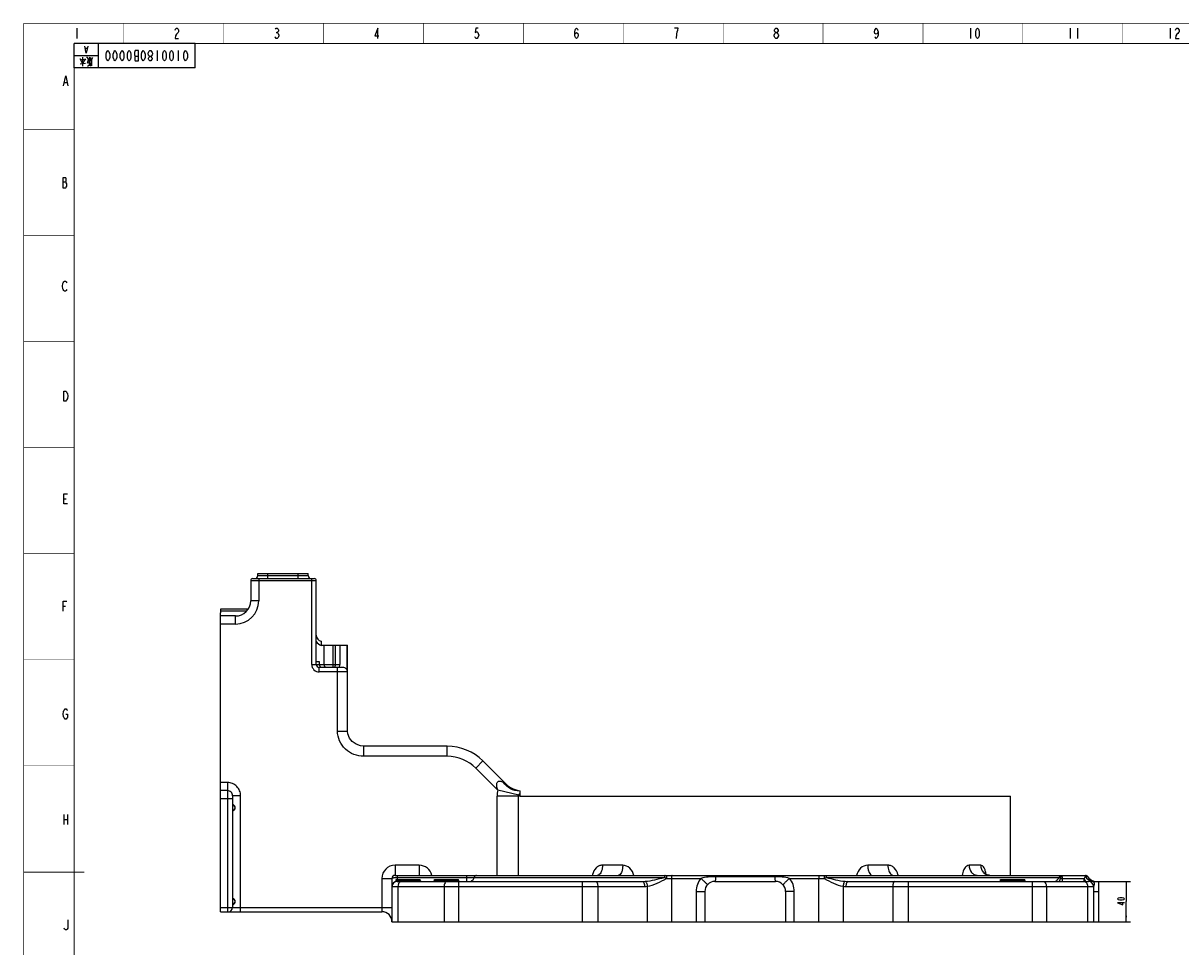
# Model space of a CAD drawing. Header units: millimetres. Extents: x 0 to 3156, y 0 to 2462.
# Tile 2 of 7: x 0 to 1147, y 767 to 1682. Entities that reach past the tile are written whole.
import ezdxf

# ---------------------------------------------------------------- set-up
doc = ezdxf.new("R2010")
doc.units = ezdxf.units.MM
doc.header["$LTSCALE"] = 130.79
doc.layers.get('0').update_dxf_attribs({"linetype": 'CONTINUOUS'})
for name, color, linetype in [('0100180B0000_DXF_DIMENSION', 7, 'CONTINUOUS'), ('0100180B0000_DXF_FORMAT', 7, 'CONTINUOUS'), ('0100180B0000DXF_CONTINUOUS_LINE', 7, 'CONTINUOUS')]:
    doc.layers.add(name, color=color, linetype=linetype)
doc.styles.get("Standard").update_dxf_attribs({"font": 'txt', "width": 0.7})
doc.dimstyles.new('DIMSTYLE_1', dxfattribs={"dimtxt": 7, "dimasz": 6, "dimexe": 2, "dimexo": 0.2, "dimgap": 0.875, "dimtad": 1, "dimdsep": 46, "dimtxsty": 'Standard', "dimblk": '_FILLED', "dimblk1": '_FILLED', "dimblk2": '_FILLED', "dimcen": 0.09, "dimclrt": 5, "dimazin": 2, "dimtp": 0.01, "dimtm": 0.01, "dimtfac": 1, "dimtofl": 0, "dimtmove": 0, "dimatfit": 3, "dimldrblk": '_FILLED', "dimfxl": 1, "dimtolj": 1, "dimarcsym": 0})

# ---------------------------------------------------------------- blocks, each defined once
blk = doc.blocks.new('_FILLED')
at = {"color": 0, "linetype": 'ByBlock'}
blk.add_solid([(0, 0), (-1, 0.12), (-1, -0.12)], dxfattribs=at)
blk = doc.blocks.new('*D1')
at = {"layer": '0100180B0000_DXF_DIMENSION', "color": 2, "linetype": 'Continuous'}
for p, q in [((1065.3, 831.9), (1096.5, 831.9)), ((1092.5, 831.9), (1092.5, 811.9)), ((1092.5, 791.9), (1092.5, 811.9)), ((1054.5, 791.9), (1096.5, 791.9))]:
    blk.add_line(p, q, dxfattribs=at)
at = {"layer": '0100180B0000_DXF_DIMENSION', "color": 2, "linetype": 'Continuous', "xscale": 6, "yscale": 6, "zscale": 6}
for p, rotation in [((1092.5, 831.9), 90), ((1092.5, 791.9), 270)]:
    blk.add_blockref('_FILLED', p, dxfattribs=dict(at, rotation=rotation))

msp = doc.modelspace()

# ---------------------------------------------------------------- linework, layer by layer
at = {"layer": '0100180B0000_DXF_DIMENSION', "color": 5, "linetype": 'Continuous'}
for points in [[(1090.737, 814.64), (1090.154, 814.028), (1089.57, 813.721), (1088.404, 813.415), (1086.07, 813.415), (1084.904, 813.721), (1084.32, 814.028), (1083.737, 814.64), (1084.32, 815.253), (1084.904, 815.559), (1086.07, 815.865), (1088.404, 815.865), (1089.57, 815.559), (1090.154, 815.253), (1090.737, 814.64)], [(1090.737, 810.659), (1083.737, 810.659), (1088.987, 808.515), (1088.987, 811.271)]]:
    msp.add_lwpolyline(points, dxfattribs=at)
at = {"layer": '0100180B0000_DXF_FORMAT', "color": 5, "linetype": 'Continuous'}
for p, q in [((52.734, 1677.122), (52.734, 1667.122)), ((938.023, 1677.122), (938.023, 1667.122)), ((1037.023, 1677.122), (1037.023, 1667.122)), ((1044.023, 1677.122), (1044.023, 1667.122)), ((1136.023, 1677.122), (1136.023, 1667.122)), ((250.297, 1672.955), (251.172, 1672.955)), ((62.919, 1657.167), (61.081, 1657.167)), ((132.5, 1645), (132.5, 1655)), ((153.5, 1645), (153.5, 1655)), ((61.333, 1642.387), (55.833, 1641.742)), ((59.833, 1646.097), (57.167, 1645.774)), ((58.5, 1639.484), (58.5, 1648.516)), ((63.167, 1639.645), (65.167, 1641.097)), ((65.167, 1643.032), (63.333, 1642.71)), ((67.667, 1643.032), (66, 1642.71)), ((66.5, 1639.484), (66.5, 1642.871)), ((66.667, 1644.161), (66.667, 1647.387)), ((67.667, 1644.484), (66.667, 1644.323)), ((113.688, 1649.167), (110.625, 1649.167)), ((40.31, 1623.426), (42.935, 1623.426)), ((38.779, 1524.863), (41.842, 1524.863)), ((39.873, 1210.998), (42.06, 1210.998)), ((39.217, 1104.686), (41.404, 1104.686)), ((39.873, 898.242), (39.873, 888.242)), ((43.373, 898.242), (43.373, 888.242)), ((39.873, 893.242), (43.373, 893.242))]:
    msp.add_line(p, q, dxfattribs=at)
at = {"layer": '0100180B0000_DXF_FORMAT', "color": 2, "linetype": 'Continuous'}
for p, q in [((170, 1662), (50, 1662)), ((50, 1638), (50, 1662)), ((74, 1638), (74, 1662)), ((170, 1638), (170, 1662)), ((74, 1650), (50, 1650)), ((170, 1638), (50, 1638))]:
    msp.add_line(p, q, dxfattribs=at)
at = {"layer": '0100180B0000_DXF_FORMAT', "color": 2, "linetype": 'Continuous', "const_width": 0.5}
for points in [[(0, 0), (0, 1682)], [(0, 1682), (2378, 1682)], [(99, 1662), (99, 1682)], [(198, 1662), (198, 1682)], [(297, 1662), (297, 1682)], [(396, 1662), (396, 1682)], [(495, 1662), (495, 1682)], [(594, 1662), (594, 1682)], [(693, 1662), (693, 1682)], [(792, 1662), (792, 1682)], [(891, 1662), (891, 1682)], [(990, 1662), (990, 1682)], [(1089, 1662), (1089, 1682)], [(0, 1577), (50, 1577)], [(0, 1472), (50, 1472)], [(0, 1367), (50, 1367)], [(0, 1262), (50, 1262)], [(0, 1157), (50, 1157)], [(0, 1052), (50, 1052)], [(0, 947), (50, 947)]]:
    msp.add_lwpolyline(points, dxfattribs=at)
at = {"layer": '0100180B0000_DXF_FORMAT', "color": 5, "linetype": 'Continuous'}
for points in [[(149.984, 1675.455), (150.422, 1676.288), (151.297, 1677.122), (152.172, 1677.122), (153.047, 1676.288), (153.484, 1675.455), (153.484, 1673.788), (153.047, 1672.955), (152.172, 1672.122), (151.297, 1671.288), (150.422, 1669.622), (149.984, 1667.122), (153.484, 1667.122)], [(249.422, 1676.288), (250.297, 1677.122), (251.172, 1677.122), (252.047, 1676.288), (252.484, 1675.455), (252.484, 1674.622), (252.047, 1673.788), (251.172, 1672.955), (252.047, 1672.122)], [(351.047, 1667.122), (351.047, 1677.122), (347.984, 1669.622), (351.922, 1669.622)], [(450.484, 1677.122), (447.859, 1677.122), (447.422, 1672.955), (448.297, 1673.788), (449.172, 1673.788), (450.047, 1672.955), (450.484, 1672.122), (450.922, 1670.455), (450.484, 1668.788), (450.047, 1667.955), (449.172, 1667.122), (448.297, 1667.122), (447.422, 1667.955), (446.984, 1668.788)], [(545.984, 1670.455), (546.422, 1672.122), (547.734, 1672.955), (549.047, 1672.122), (549.484, 1670.455), (549.047, 1668.788), (548.609, 1667.955), (547.734, 1667.122), (546.859, 1667.955), (546.422, 1668.788), (545.984, 1670.455), (545.984, 1673.788), (546.422, 1675.455), (546.859, 1676.288), (547.734, 1677.122), (548.609, 1676.288), (549.047, 1675.455)], [(646.734, 1667.122), (647.172, 1671.288), (647.609, 1673.788), (648.047, 1675.455), (648.484, 1677.122), (644.984, 1677.122)], [(745.297, 1672.955), (744.422, 1673.788), (743.984, 1674.622), (743.984, 1675.455), (744.422, 1676.288), (745.297, 1677.122), (746.172, 1677.122), (747.047, 1676.288), (747.484, 1675.455), (747.484, 1674.622), (747.047, 1673.788), (746.172, 1672.955)], [(846.484, 1673.788), (846.047, 1672.122), (844.734, 1671.288), (843.422, 1672.122), (842.984, 1673.788), (843.422, 1675.455), (843.859, 1676.288), (844.734, 1677.122), (845.609, 1676.288), (846.047, 1675.455), (846.484, 1673.788), (846.484, 1670.455), (846.047, 1668.788), (845.609, 1667.955), (844.734, 1667.122), (843.859, 1667.955), (843.422, 1668.788)], [(945.023, 1667.122), (944.148, 1667.955), (943.71, 1668.788), (943.273, 1670.455), (943.273, 1673.788), (943.71, 1675.455), (944.148, 1676.288), (945.023, 1677.122), (945.898, 1676.288), (946.335, 1675.455), (946.773, 1673.788), (946.773, 1670.455), (946.335, 1668.788), (945.898, 1667.955), (945.023, 1667.122)], [(1141.273, 1675.455), (1141.71, 1676.288), (1142.585, 1677.122), (1143.46, 1677.122), (1144.335, 1676.288), (1144.773, 1675.455), (1144.773, 1673.788), (1144.335, 1672.955), (1143.46, 1672.122), (1142.585, 1671.288), (1141.71, 1669.622), (1141.273, 1667.122), (1144.773, 1667.122)], [(252.047, 1672.122), (252.922, 1670.455), (252.922, 1669.622), (252.484, 1668.788), (252.047, 1667.955), (251.172, 1667.122), (250.297, 1667.122), (249.422, 1667.955), (248.984, 1668.788)], [(743.547, 1670.455), (744.422, 1672.122), (745.297, 1672.955), (746.172, 1672.955), (747.047, 1672.122), (747.484, 1671.288), (747.922, 1670.455), (747.922, 1669.622), (747.047, 1667.955)], [(745.297, 1667.122), (744.422, 1667.955), (743.984, 1668.788), (743.547, 1669.622), (743.547, 1670.455)], [(747.047, 1667.955), (746.172, 1667.122), (745.297, 1667.122)], [(63.531, 1659.5), (62, 1652.5), (60.469, 1659.5)], [(83.5, 1655), (84.375, 1654.167), (84.812, 1653.333), (85.25, 1651.667), (85.25, 1648.333), (84.812, 1646.667), (84.375, 1645.833), (83.5, 1645), (82.625, 1645.833), (82.188, 1646.667), (81.75, 1648.333), (81.75, 1651.667), (82.188, 1653.333), (82.625, 1654.167), (83.5, 1655)], [(90.5, 1655), (91.375, 1654.167), (91.813, 1653.333), (92.25, 1651.667), (92.25, 1648.333), (91.813, 1646.667), (91.375, 1645.833), (90.5, 1645), (89.625, 1645.833), (89.188, 1646.667), (88.75, 1648.333), (88.75, 1651.667), (89.188, 1653.333), (89.625, 1654.167), (90.5, 1655)], [(97.5, 1655), (98.375, 1654.167), (98.813, 1653.333), (99.25, 1651.667), (99.25, 1648.333), (98.813, 1646.667), (98.375, 1645.833), (97.5, 1645), (96.625, 1645.833), (96.187, 1646.667), (95.75, 1648.333), (95.75, 1651.667), (96.187, 1653.333), (96.625, 1654.167), (97.5, 1655)], [(104.5, 1655), (105.375, 1654.167), (105.813, 1653.333), (106.25, 1651.667), (106.25, 1648.333), (105.813, 1646.667), (105.375, 1645.833), (104.5, 1645), (103.625, 1645.833), (103.187, 1646.667), (102.75, 1648.333), (102.75, 1651.667), (103.187, 1653.333), (103.625, 1654.167), (104.5, 1655)], [(113.688, 1645), (113.688, 1655), (110.625, 1655), (110.188, 1654.167), (109.75, 1653.333), (109.75, 1650.833), (110.188, 1650), (110.625, 1649.167), (110.188, 1648.333), (110.188, 1645.833), (110.625, 1645), (113.688, 1645)], [(118.5, 1655), (119.375, 1654.167), (119.812, 1653.333), (120.25, 1651.667), (120.25, 1648.333), (119.812, 1646.667), (119.375, 1645.833), (118.5, 1645), (117.625, 1645.833), (117.188, 1646.667), (116.75, 1648.333), (116.75, 1651.667), (117.188, 1653.333), (117.625, 1654.167), (118.5, 1655)], [(125.937, 1655), (126.813, 1654.167), (127.25, 1653.333), (127.687, 1652.5), (127.687, 1651.667), (127.25, 1650.833), (126.813, 1650), (125.937, 1649.167), (125.063, 1649.167), (124.187, 1650), (123.75, 1650.833), (123.313, 1651.667), (123.313, 1652.5), (123.75, 1653.333), (124.187, 1654.167), (125.063, 1655), (125.937, 1655)], [(139.5, 1655), (140.375, 1654.167), (140.812, 1653.333), (141.25, 1651.667), (141.25, 1648.333), (140.812, 1646.667), (140.375, 1645.833), (139.5, 1645), (138.625, 1645.833), (138.188, 1646.667), (137.75, 1648.333), (137.75, 1651.667), (138.188, 1653.333), (138.625, 1654.167), (139.5, 1655)], [(146.5, 1655), (147.375, 1654.167), (147.812, 1653.333), (148.25, 1651.667), (148.25, 1648.333), (147.812, 1646.667), (147.375, 1645.833), (146.5, 1645), (145.625, 1645.833), (145.188, 1646.667), (144.75, 1648.333), (144.75, 1651.667), (145.188, 1653.333), (145.625, 1654.167), (146.5, 1655)], [(160.5, 1655), (161.375, 1654.167), (161.812, 1653.333), (162.25, 1651.667), (162.25, 1648.333), (161.812, 1646.667), (161.375, 1645.833), (160.5, 1645), (159.625, 1645.833), (159.187, 1646.667), (158.75, 1648.333), (158.75, 1651.667), (159.187, 1653.333), (159.625, 1654.167), (160.5, 1655)], [(58.333, 1642.226), (56.333, 1646.581), (55.5, 1646.581)], [(58.667, 1642.226), (59.833, 1644.484), (61.5, 1646.903)], [(65, 1644.161), (63.333, 1648.194), (62.333, 1648.194)], [(63.167, 1642.548), (64, 1645.29), (64.833, 1647.226), (65.833, 1648.516)], [(65.167, 1639.968), (65.333, 1644.645), (65.833, 1647.064), (66.5, 1648.516)], [(67.667, 1639.968), (67.667, 1645.29), (68, 1647.064), (68.5, 1648.355)], [(125.937, 1649.167), (126.813, 1648.333), (127.25, 1647.5), (127.25, 1646.667), (126.813, 1645.833), (125.937, 1645), (125.063, 1645), (124.187, 1645.833), (123.75, 1646.667), (123.75, 1647.5), (124.187, 1648.333), (125.063, 1649.167)], [(39.435, 1620.092), (41.623, 1630.092), (43.81, 1620.092)], [(38.779, 1529.029), (38.779, 1519.029), (41.842, 1519.029), (42.279, 1519.863), (42.717, 1520.696), (42.717, 1523.196), (42.279, 1524.029), (41.842, 1524.863), (42.279, 1525.696), (42.279, 1528.196), (41.842, 1529.029), (38.779, 1529.029)], [(42.717, 1418.321), (42.279, 1417.487), (41.404, 1416.654), (40.529, 1416.654), (39.654, 1417.487), (39.217, 1418.321), (38.779, 1419.154), (38.342, 1421.654), (38.779, 1424.154), (39.217, 1424.987), (39.654, 1425.821), (40.529, 1426.654), (41.404, 1426.654), (42.279, 1425.821), (42.717, 1424.987)], [(39.873, 1317.717), (41.623, 1317.717), (42.498, 1316.884), (42.935, 1316.05), (43.373, 1315.217), (43.81, 1312.717), (43.373, 1310.217), (42.935, 1309.384), (42.498, 1308.55), (41.623, 1307.717), (39.873, 1307.717), (39.873, 1317.717)], [(43.373, 1205.998), (39.873, 1205.998), (39.873, 1215.998), (43.373, 1215.998)], [(39.217, 1099.686), (39.217, 1109.686), (42.717, 1109.686)], [(41.623, 997.717), (43.373, 997.717), (43.373, 994.384), (42.935, 993.55), (42.06, 992.717), (41.185, 992.717), (40.31, 993.55), (39.873, 994.384), (39.435, 995.217), (38.998, 997.717), (39.435, 1000.217), (39.873, 1001.05), (40.31, 1001.884), (41.185, 1002.717), (42.06, 1002.717), (42.935, 1001.884), (43.373, 1001.05)], [(43.641, 793.855), (43.641, 785.522), (43.204, 784.688), (42.329, 783.855), (41.454, 783.855), (40.579, 784.688), (40.141, 785.522)]]:
    msp.add_lwpolyline(points, dxfattribs=at)
at = {"layer": '0100180B0000_DXF_FORMAT', "color": 7, "linetype": 'Continuous', "const_width": 1}
for points in [[(50, 20), (50, 1662)], [(50, 1662), (2358, 1662)], [(74, 1638), (74, 1662)], [(170, 1638), (170, 1662)], [(50, 1638), (170, 1638)], [(0, 841), (60, 841)]]:
    msp.add_lwpolyline(points, dxfattribs=at)
at = {"layer": '0100180B0000DXF_CONTINUOUS_LINE', "color": 7, "linetype": 'Continuous'}
for p, q in [((231.927, 1134.866), (231.927, 1136.866)), ((231.927, 1136.866), (281.927, 1136.866)), ((281.927, 1134.866), (281.927, 1136.866)), ((224.927, 1129.866), (224.927, 1109.866)), ((226.927, 1131.866), (287.927, 1131.866)), ((289.927, 1046.866), (289.927, 1129.866)), ((195.427, 1099.866), (195.427, 1101.866)), ((195.427, 1101.866), (222.534, 1101.866)), ((194.927, 801.866), (194.927, 1097.687)), ((209.927, 1094.866), (194.927, 1094.866)), ((294.927, 1069.95), (294.927, 1065.866)), ((294.931, 1065.866), (320.977, 1065.866)), ((320.978, 980.866), (320.978, 1065.866)), ((289.927, 1049.866), (292.927, 1049.866)), ((292.927, 1049.866), (292.927, 1046.866)), ((316.478, 1043.866), (292.927, 1043.866)), ((419.716, 965.866), (337.039, 965.866)), ((477.604, 928.689), (455.071, 951.222)), ((491.927, 921.366), (491.326, 921.366)), ((491.927, 916.366), (491.927, 921.579)), ((206.927, 916.695), (206.927, 805.866)), ((491.927, 916.366), (977.927, 916.366)), ((977.927, 837.866), (977.927, 916.366)), ((367.927, 837.866), (1051.927, 837.866)), ((364.927, 834.866), (364.927, 791.866)), ((368.927, 832.523), (368.927, 833.866)), ((368.927, 833.866), (392.927, 833.866)), ((369.927, 831.866), (613.194, 831.866)), ((392.927, 832.866), (392.927, 833.866)), ((406.927, 832.866), (406.927, 833.866)), ((406.927, 833.866), (430.927, 833.866)), ((430.927, 832.866), (430.927, 833.866)), ((684.927, 831.866), (744.927, 831.866)), ((816.66, 831.866), (1054.927, 831.866)), ((967.927, 833.866), (991.927, 833.866)), ((967.927, 832.866), (967.927, 833.866)), ((991.927, 832.866), (991.927, 833.866)), ((1059.927, 826.866), (1059.927, 791.866)), ((1060.574, 831.866), (1064.927, 831.866)), ((1064.927, 831.866), (1064.927, 791.866)), ((674.927, 821.866), (674.927, 791.866)), ((754.927, 821.866), (754.927, 791.866)), ((194.927, 801.866), (354.927, 801.866)), ((364.927, 791.866), (1064.927, 791.866))]:
    msp.add_line(p, q, dxfattribs=at)
at = {"layer": '0100180B0000DXF_CONTINUOUS_LINE', "color": 9, "linetype": 'Continuous'}
for p, q in [((241.927, 1131.866), (241.927, 1136.866)), ((271.927, 1131.866), (271.927, 1136.866)), ((224.927, 1129.866), (289.927, 1129.866)), ((231.927, 1134.866), (281.927, 1134.866)), ((232.927, 1131.866), (232.927, 1109.866)), ((285.427, 1046.866), (285.427, 1131.866)), ((232.927, 1109.866), (224.927, 1109.866)), ((195.427, 1099.866), (220.999, 1099.866)), ((209.927, 1086.866), (209.927, 1094.866)), ((209.927, 1086.866), (194.927, 1086.866)), ((297.822, 1046.866), (297.822, 1065.866)), ((306.639, 1043.866), (306.639, 1065.866)), ((308.72, 1065.866), (308.72, 1046.866)), ((313.13, 1065.866), (313.13, 1046.866)), ((320.595, 1041.148), (320.595, 1065.866)), ((285.427, 1046.866), (313.13, 1046.866)), ((292.927, 1039.366), (292.927, 1043.866)), ((310.978, 980.866), (310.978, 1043.866)), ((320.978, 1039.366), (292.927, 1039.366)), ((310.978, 980.866), (320.978, 980.866)), ((337.038, 955.866), (337.038, 965.866)), ((419.716, 955.866), (419.716, 965.866)), ((419.716, 955.866), (337.038, 955.866)), ((448, 944.151), (455.071, 951.222)), ((469.782, 922.36), (448, 944.151)), ((201.927, 929.835), (194.927, 929.835)), ((201.927, 929.835), (201.927, 801.866)), ((475.061, 930.102), (477.604, 928.689)), ((201.927, 921.851), (194.927, 921.851)), ((490.677, 917.366), (469.784, 922.367)), ((194.927, 913.866), (206.927, 913.866)), ((214.927, 916.695), (206.927, 916.695)), ((214.927, 801.866), (214.927, 916.695)), ((469.073, 837.866), (469.073, 916.366)), ((491.927, 916.366), (469.073, 916.366)), ((490.415, 837.866), (490.415, 916.366)), ((367.927, 847.866), (367.927, 837.866)), ((391.927, 847.866), (367.927, 847.866)), ((369.927, 837.866), (369.927, 833.866)), ((391.927, 847.866), (391.927, 837.866)), ((438.747, 837.866), (438.747, 831.866)), ((593.565, 847.866), (573.542, 847.866)), ((856.311, 847.866), (836.288, 847.866)), ((948.252, 847.866), (936.691, 847.866)), ((354.927, 834.866), (354.927, 801.866)), ((354.927, 834.866), (364.927, 834.866)), ((364.927, 826.866), (615.103, 826.866)), ((369.927, 835.866), (634.799, 835.866)), ((370.773, 832.866), (392.927, 832.866)), ((370.785, 826.866), (370.785, 791.866)), ((406.927, 832.866), (430.927, 832.866)), ((416.569, 826.866), (416.569, 791.866)), ((430.711, 831.866), (430.711, 791.866)), ((553.49, 831.866), (553.49, 791.866)), ((568.762, 826.866), (568.762, 791.866)), ((617.964, 791.866), (617.965, 827.043)), ((636.779, 834.866), (671.019, 834.866)), ((641.835, 834.866), (641.835, 791.866)), ((744.2, 836.482), (685.653, 836.482)), ((758.834, 834.866), (793.074, 834.866)), ((788.019, 791.866), (788.019, 834.866)), ((795.055, 835.866), (1026.536, 835.866)), ((811.89, 827.043), (811.89, 791.866)), ((814.751, 826.866), (1059.927, 826.866)), ((861.091, 826.866), (861.091, 791.866)), ((876.363, 831.866), (876.363, 791.866)), ((967.927, 832.866), (991.927, 832.866)), ((999.142, 831.866), (999.142, 791.866)), ((1013.285, 826.866), (1013.285, 791.866)), ((1027.372, 834.866), (1050.672, 834.866)), ((1029.024, 834.866), (1029.024, 831.866)), ((1054.455, 836.482), (1052.204, 836.482)), ((1054.069, 826.866), (1054.069, 791.866)), ((666.355, 821.866), (674.927, 821.866)), ((666.355, 821.866), (666.355, 791.866)), ((763.498, 821.866), (754.927, 821.866)), ((763.498, 791.866), (763.498, 821.866)), ((1059.927, 821.868), (1064.927, 821.866)), ((194.927, 805.866), (364.927, 805.866))]:
    msp.add_line(p, q, dxfattribs=at)
at = {"layer": '0100180B0000DXF_CONTINUOUS_LINE', "color": 7, "linetype": 'Continuous'}
for points in [[(294.927, 1065.596), (294.928, 1065.732), (294.931, 1065.866)], [(337.022, 965.867), (333.805, 966.172), (329.298, 967.717), (325.526, 970.398), (322.781, 973.954), (321.262, 978.052), (320.978, 980.866)], [(957.122, 837.866), (956.502, 837.893), (954.587, 838.328), (953.103, 839.12), (952.238, 839.899), (952.037, 840.157)]]:
    msp.add_lwpolyline(points, dxfattribs=at)
for centre, radius, start, end in [((226.927, 1129.866), 2, 90, 180), ((228.927, 1134.866), 3, 270.006498, 360), ((284.927, 1134.866), 3, 180, 269.993502), ((287.927, 1129.866), 2, 0, 90), ((209.927, 1109.866), 15, 270, 360), ((190.427, 1099.866), 5, 334.107582, 360), ((295.927, 1075.866), 6, 179.989068, 260.405922), ((292.927, 1046.866), 3, 180, 270), ((295.927, 1046.866), 3, 180, 247.500412), ((316.478, 1039.366), 4.5, 0, 90.000367), ((419.716, 915.866), 50, 45, 90), ((495.282, 946.366), 25, 225.000237, 262.287186), ((206.113, 904.932), 3.008, 337.138032, 339.934342), ((367.927, 834.866), 3, 90.00003, 180), ((1051.927, 834.866), 3, 32.57896, 90.000002), ((369.927, 826.866), 5, 90, 180), ((367.927, 832.523), 1, 289.469267, 359.994757), ((393.927, 832.866), 1, 180, 240), ((405.927, 832.866), 1, 299.999622, 360), ((431.927, 832.866), 1, 180, 240.000378), ((684.927, 821.866), 10, 90, 180), ((744.927, 821.866), 10, 0, 90), ((966.927, 832.866), 1, 299.999622, 360), ((992.927, 832.866), 1, 180, 240.000378), ((1062.881, 841.866), 10, 212.578974, 250.859688), ((1054.927, 826.866), 5, 0, 90), ((202.927, 805.866), 4, 270, 360), ((206.113, 811.932), 3.008, 337.138032, 339.934342), ((354.927, 791.866), 10, 0, 90)]:
    msp.add_arc(centre, radius, start, end, dxfattribs=at)
at = {"layer": '0100180B0000DXF_CONTINUOUS_LINE', "color": 9, "linetype": 'Continuous'}
for centre, radius, start, end in [((209.927, 1109.866), 23, 270, 360), ((298.886, 1075.905), 11.044, 215.263681, 248.9888), ((292.927, 1046.866), 7.5, 180, 270), ((281.977, 1046.562), 31.144, 354.972353, 356.322517), ((277.403, 1046.841), 35.727, 356.346119, 0.039832), ((419.716, 915.866), 40, 45, 90), ((494.896, 916.349), 25.823, 166.540715, 179.962399), ((367.927, 834.866), 13, 90, 180), ((391.927, 834.866), 13, 13.393302, 90), ((578.988, 834.946), 15.86, 168.454504, 169.348912), ((578.877, 834.968), 15.746, 167.810038, 168.454234), ((578.779, 834.99), 15.646, 166.588112, 167.810364), ((567.4, 842.297), 4.63, 307.581521, 309.588003), ((862.454, 842.297), 4.63, 230.412014, 232.418446), ((851.072, 834.989), 15.649, 12.146367, 13.401893), ((850.975, 834.968), 15.748, 11.541951, 12.14677), ((850.867, 834.946), 15.858, 10.649993, 11.541643), ((370.773, 827.75), 5.116, 90.000841, 99.831801), ((613.193, 867.176), 35.31, 270.001489, 274.231629), ((615.1, 850.191), 23.325, 270.006109, 277.055398), ((753.842, 1069.235), 261.978, 242.97354, 243.458853), ((681.938, 1057.496), 248.827, 296.528276, 297.039268), ((814.753, 850.173), 23.307, 262.944803, 269.995613), ((816.66, 867.172), 35.306, 265.768114, 269.998768), ((1039.826, 828.5), 13.936, 165.184352, 166.032358), ((1125.606, 824.966), 75.586, 172.474072, 174.711701), ((1061.754, 843.636), 15.318, 261.833512, 265.479379)]:
    msp.add_arc(centre, radius, start, end, dxfattribs=at)
for points, knots in [([(299.585, 1043.866), (299.348, 1043.866), (298.127, 1044.359), (297.822, 1045.874), (297.822, 1046.866)], [0, 0, 0, 0, 0.1930551, 1, 1, 1, 1]), ([(308.72, 1046.866), (308.72, 1046.125), (308.6, 1044.993), (307.697, 1043.866), (307.269, 1043.866)], [0, 0, 0, 0, 0.63355807, 1, 1, 1, 1]), ([(337.038, 955.866), (333.714, 955.867), (327.002, 957.102), (318.348, 962.512), (312.398, 970.827), (310.977, 977.547), (310.978, 980.866)], [0, 0, 0, 0, 0.25017668, 0.50022675, 0.75014914, 1, 1, 1, 1]), ([(214.927, 916.695), (214.927, 918.396), (214.286, 921.838), (211.407, 926.212), (207.072, 929.147), (203.629, 929.835), (201.927, 929.835)], [0, 0, 0, 0, 0.24991674, 0.49983114, 0.7498428, 1, 1, 1, 1]), ([(469.787, 922.355), (469.331, 923.611), (468.765, 925.55), (468.617, 928.164), (469.013, 930.005), (470.363, 931.227), (472.035, 931.291), (473.588, 930.85), (474.575, 930.371), (475.061, 930.102)], [0, 0, 0, 0, 0.2805179, 0.41875416, 0.54853941, 0.66202044, 0.77078539, 0.88344687, 1, 1, 1, 1]), ([(491.326, 921.366), (488.246, 921.366), (481.83, 923.048), (476.984, 927.482), (475.061, 930.102)], [0, 0, 0, 0, 0.48659411, 1, 1, 1, 1]), ([(206.927, 916.695), (206.927, 917.987), (205.959, 920.724), (203.233, 921.851), (201.927, 921.851)], [0, 0, 0, 0, 0.49742013, 1, 1, 1, 1]), ([(491.927, 921.279), (491.884, 921.295), (491.794, 921.322), (491.702, 921.339), (491.655, 921.345)], [0, 0, 0, 0, 0.4870161, 1, 1, 1, 1]), ([(448.599, 837.866), (448.108, 837.866), (447.043, 837.397), (446.519, 836.408), (446.368, 835.866)], [0, 0, 0, 0, 0.46605156, 1, 1, 1, 1]), ([(573.542, 847.866), (572.403, 847.866), (570.061, 847.384), (565.964, 844.63), (564.146, 841.078), (563.559, 838.619)], [0, 0, 0, 0, 0.23505329, 0.47811598, 1, 1, 1, 1]), ([(570.224, 838.627), (570.077, 838.515), (569.508, 838.129), (568.824, 837.898), (568.322, 837.871)], [0, 0, 0, 0, 0.26865604, 1, 1, 1, 1]), ([(573.542, 847.866), (573.542, 846.027), (573.092, 842.74), (571.47, 839.654), (570.35, 838.729)], [0, 0, 0, 0, 0.55868257, 1, 1, 1, 1]), ([(593.565, 847.866), (593.565, 846.585), (593.325, 844.128), (592.393, 840.542), (590.413, 837.866), (588.951, 837.866)], [0, 0, 0, 0, 0.33064363, 0.62274346, 1, 1, 1, 1]), ([(604.526, 837.877), (603.97, 840.538), (601.419, 845.551), (596.089, 847.866), (593.565, 847.866)], [0, 0, 0, 0, 0.51860222, 1, 1, 1, 1]), ([(635.464, 837.866), (635.236, 837.866), (634.914, 836.948), (634.839, 836.355), (634.799, 835.866)], [0, 0, 0, 0, 0.31750246, 1, 1, 1, 1]), ([(637.045, 837.866), (636.962, 837.866), (636.932, 837.424), (636.828, 836.927), (636.796, 835.939), (636.78, 835.249), (636.78, 834.866)], [0, 0, 0, 0, 0.08267025, 0.29898426, 0.62143099, 1, 1, 1, 1]), ([(642.479, 837.866), (642.367, 837.866), (642.137, 837.513), (641.914, 836.554), (641.835, 835.576), (641.835, 834.866)], [0, 0, 0, 0, 0.106775, 0.32370884, 1, 1, 1, 1]), ([(787.374, 837.866), (787.486, 837.866), (787.716, 837.513), (787.94, 836.554), (788.019, 835.576), (788.019, 834.866)], [0, 0, 0, 0, 0.106775, 0.32370884, 1, 1, 1, 1]), ([(792.808, 837.866), (792.892, 837.866), (792.922, 837.424), (793.025, 836.927), (793.057, 835.939), (793.074, 835.249), (793.074, 834.866)], [0, 0, 0, 0, 0.08266987, 0.29898352, 0.62143061, 1, 1, 1, 1]), ([(794.389, 837.866), (794.617, 837.866), (794.939, 836.948), (795.014, 836.355), (795.055, 835.866)], [0, 0, 0, 0, 0.3175039, 1, 1, 1, 1]), ([(836.288, 847.866), (833.765, 847.866), (828.434, 845.551), (825.883, 840.538), (825.327, 837.877)], [0, 0, 0, 0, 0.48139852, 1, 1, 1, 1]), ([(836.288, 847.866), (836.288, 846.585), (836.529, 844.128), (837.461, 840.542), (839.441, 837.866), (840.903, 837.866)], [0, 0, 0, 0, 0.33064361, 0.62274342, 1, 1, 1, 1]), ([(866.295, 838.616), (865.709, 841.076), (863.891, 844.629), (859.793, 847.384), (857.45, 847.866), (856.311, 847.866)], [0, 0, 0, 0, 0.52188245, 0.76494888, 1, 1, 1, 1]), ([(856.311, 847.866), (856.311, 846.027), (856.761, 842.74), (858.383, 839.654), (859.503, 838.729)], [0, 0, 0, 0, 0.55868256, 1, 1, 1, 1]), ([(859.63, 838.627), (859.769, 838.521), (860.309, 838.152), (860.952, 837.921), (861.429, 837.878)], [0, 0, 0, 0, 0.26791458, 1, 1, 1, 1]), ([(936.691, 847.866), (935.895, 847.866), (933.566, 846.974), (931.055, 843.23), (930.147, 839.819), (929.89, 837.877)], [0, 0, 0, 0, 0.18526105, 0.54414893, 1, 1, 1, 1]), ([(936.691, 847.866), (936.691, 845.37), (937.933, 841.504), (941.72, 838.428), (944.018, 837.866), (945.123, 837.866)], [0, 0, 0, 0, 0.52393146, 0.76808414, 1, 1, 1, 1]), ([(948.252, 847.866), (948.252, 845.355), (949.611, 841.439), (953.573, 838.416), (955.963, 837.866), (957.123, 837.866)], [0, 0, 0, 0, 0.5154242, 0.76194913, 1, 1, 1, 1]), ([(953.511, 838.939), (953.35, 840.139), (952.912, 842.351), (951.796, 845.206), (950.317, 847.255), (948.883, 847.866), (948.252, 847.866)], [0, 0, 0, 0, 0.3289097, 0.6092092, 0.8285336, 1, 1, 1, 1]), ([(1024.477, 837.866), (1025.219, 837.866), (1026.78, 837.201), (1027.372, 835.628), (1027.372, 834.866)], [0, 0, 0, 0, 0.49372271, 1, 1, 1, 1]), ([(1026.253, 837.866), (1026.968, 837.866), (1028.486, 837.168), (1029.024, 835.623), (1029.024, 834.866)], [0, 0, 0, 0, 0.48600997, 1, 1, 1, 1]), ([(364.927, 834.866), (364.927, 835.035), (365.563, 835.331), (366.508, 835.579), (368.113, 835.816), (369.286, 835.866), (369.927, 835.866)], [0, 0, 0, 0, 0.0972357, 0.31437442, 0.63022499, 1, 1, 1, 1]), ([(368.927, 832.523), (368.926, 832.545), (369.058, 832.542), (369.192, 832.637), (369.521, 832.708), (369.757, 832.766), (369.898, 832.791)], [0, 0, 0, 0, 0.06534071, 0.25857576, 0.57281168, 1, 1, 1, 1]), ([(369.927, 831.866), (370.149, 831.866), (370.627, 832.12), (370.773, 832.617), (370.773, 832.866)], [0, 0, 0, 0, 0.47063048, 1, 1, 1, 1]), ([(371.82, 830.402), (371.652, 830.164), (371.033, 829.084), (370.785, 827.813), (370.785, 826.866)], [0, 0, 0, 0, 0.23555966, 1, 1, 1, 1]), ([(374.32, 831.866), (374.088, 831.866), (373.097, 831.727), (372.257, 831.02), (371.82, 830.402)], [0, 0, 0, 0, 0.23439321, 1, 1, 1, 1]), ([(420.104, 831.866), (419.139, 831.866), (417.036, 830.378), (416.569, 828.094), (416.569, 826.866)], [0, 0, 0, 0, 0.44023247, 1, 1, 1, 1]), ([(446.368, 835.866), (446.279, 835.549), (445.863, 834.373), (445.094, 833.304), (444.368, 832.743)], [0, 0, 0, 0, 0.26442467, 1, 1, 1, 1]), ([(566.853, 831.866), (567.517, 831.866), (568.664, 829.738), (568.762, 828.059), (568.762, 826.866)], [0, 0, 0, 0, 0.35749747, 1, 1, 1, 1]), ([(613.194, 831.866), (613.858, 831.866), (615.005, 829.738), (615.103, 828.059), (615.103, 826.866)], [0, 0, 0, 0, 0.35749754, 1, 1, 1, 1]), ([(615.798, 831.963), (619.028, 832.202), (625.42, 833.381), (631.681, 835.007), (634.799, 835.866)], [0, 0, 0, 0, 0.50035731, 1, 1, 1, 1]), ([(615.798, 831.963), (616.08, 831.864), (616.638, 831.334), (617.505, 829.707), (617.846, 828.157), (617.964, 827.043)], [0, 0, 0, 0, 0.16160458, 0.3930808, 1, 1, 1, 1]), ([(617.965, 827.043), (621.28, 827.505), (627.784, 829.908), (633.772, 833.134), (636.779, 834.866)], [0, 0, 0, 0, 0.49095149, 1, 1, 1, 1]), ([(671.019, 834.866), (669.528, 833.071), (667.162, 828.915), (666.355, 824.206), (666.355, 821.866)], [0, 0, 0, 0, 0.49947769, 1, 1, 1, 1]), ([(671.019, 834.866), (671.904, 834.097), (673.5, 832.668), (675.321, 830.916), (676.425, 829.752), (676.971, 829.102), (677.25, 828.719), (677.377, 828.424), (677.328, 828.366)], [0, 0, 0, 0, 0.38533961, 0.70520217, 0.82685568, 0.91765919, 0.97490932, 1, 1, 1, 1]), ([(685.653, 836.482), (683.193, 836.482), (678.278, 836.264), (673.387, 835.524), (671.02, 834.866)], [0, 0, 0, 0, 0.50035308, 1, 1, 1, 1]), ([(685.653, 836.482), (685.618, 835.841), (685.542, 834.732), (685.379, 833.221), (685.217, 832.439), (685.053, 831.866), (684.927, 831.866)], [0, 0, 0, 0, 0.40795129, 0.72092048, 0.91978455, 1, 1, 1, 1]), ([(744.2, 836.482), (744.236, 835.841), (744.312, 834.732), (744.474, 833.221), (744.636, 832.439), (744.801, 831.866), (744.927, 831.866)], [0, 0, 0, 0, 0.40793951, 0.72090029, 0.919763, 1, 1, 1, 1]), ([(758.834, 834.866), (756.467, 835.524), (751.576, 836.264), (746.661, 836.482), (744.2, 836.482)], [0, 0, 0, 0, 0.49964643, 1, 1, 1, 1]), ([(758.834, 834.866), (757.95, 834.097), (756.353, 832.668), (754.533, 830.916), (753.428, 829.752), (752.882, 829.102), (752.603, 828.718), (752.476, 828.424), (752.525, 828.366)], [0, 0, 0, 0, 0.38532084, 0.70517344, 0.82682771, 0.91763573, 0.97489426, 1, 1, 1, 1]), ([(763.498, 821.866), (763.499, 824.206), (762.691, 828.915), (760.326, 833.071), (758.834, 834.866)], [0, 0, 0, 0, 0.50052231, 1, 1, 1, 1]), ([(793.074, 834.866), (796.082, 833.134), (802.07, 829.907), (808.574, 827.505), (811.89, 827.043)], [0, 0, 0, 0, 0.50904914, 1, 1, 1, 1]), ([(795.055, 835.866), (798.173, 835.007), (804.433, 833.381), (810.826, 832.202), (814.055, 831.963)], [0, 0, 0, 0, 0.49964231, 1, 1, 1, 1]), ([(814.055, 831.963), (813.774, 831.864), (813.216, 831.334), (812.348, 829.707), (812.008, 828.157), (811.89, 827.043)], [0, 0, 0, 0, 0.1616045, 0.39307958, 1, 1, 1, 1]), ([(816.66, 831.866), (815.996, 831.866), (814.849, 829.738), (814.751, 828.059), (814.751, 826.866)], [0, 0, 0, 0, 0.35749747, 1, 1, 1, 1]), ([(863, 831.866), (862.337, 831.866), (861.19, 829.738), (861.091, 828.059), (861.091, 826.866)], [0, 0, 0, 0, 0.35749747, 1, 1, 1, 1]), ([(1009.749, 831.866), (1010.715, 831.866), (1012.817, 830.378), (1013.285, 828.094), (1013.285, 826.866)], [0, 0, 0, 0, 0.44023247, 1, 1, 1, 1]), ([(1022.751, 831.866), (1022.716, 831.866), (1022.909, 832.041), (1022.961, 832.198), (1023.271, 832.555), (1023.46, 832.791), (1023.577, 832.926)], [0, 0, 0, 0, 0.07732692, 0.2867712, 0.60083344, 1, 1, 1, 1]), ([(1023.577, 832.926), (1023.763, 833.143), (1024.694, 834.178), (1025.704, 835.139), (1026.536, 835.866)], [0, 0, 0, 0, 0.20589425, 1, 1, 1, 1]), ([(1026.352, 832.063), (1026.413, 832.291), (1026.691, 833.246), (1027.057, 834.175), (1027.372, 834.866)], [0, 0, 0, 0, 0.23671047, 1, 1, 1, 1]), ([(1026.536, 835.866), (1026.627, 835.788), (1026.948, 835.494), (1027.225, 835.146), (1027.372, 834.866)], [0, 0, 0, 0, 0.27571383, 1, 1, 1, 1]), ([(1050.533, 831.866), (1050.765, 831.866), (1051.757, 831.727), (1052.596, 831.02), (1053.033, 830.402)], [0, 0, 0, 0, 0.23439321, 1, 1, 1, 1]), ([(1052.204, 836.482), (1052.07, 836.482), (1051.692, 836.406), (1051.152, 835.791), (1050.876, 835.221), (1050.672, 834.866)], [0, 0, 0, 0, 0.1728517, 0.4730547, 1, 1, 1, 1]), ([(1050.672, 834.866), (1050.709, 834.667), (1050.919, 833.835), (1051.344, 833.065), (1051.737, 832.544)], [0, 0, 0, 0, 0.23713126, 1, 1, 1, 1]), ([(1053.033, 830.402), (1053.202, 830.164), (1053.82, 829.084), (1054.069, 827.813), (1054.069, 826.866)], [0, 0, 0, 0, 0.23555965, 1, 1, 1, 1]), ([(1060.547, 828.366), (1060.505, 828.215), (1060.339, 827.571), (1060.206, 826.919), (1060.12, 826.418)], [0, 0, 0, 0, 0.2357144, 1, 1, 1, 1]), ([(1060.574, 831.866), (1060.512, 831.866), (1060.368, 831.836), (1060.318, 831.591), (1060.391, 831.309), (1060.556, 830.721), (1060.764, 829.732), (1060.679, 828.843), (1060.547, 828.366)], [0, 0, 0, 0, 0.05101318, 0.10072485, 0.17982434, 0.29169729, 0.59681179, 1, 1, 1, 1])]:
    msp.add_open_spline(points, degree=3, knots=knots, dxfattribs=at)
for points in [[(490.677, 917.366), (491.069, 918.103), (491.541, 918.796), (491.927, 919.536)], [(491.655, 921.345), (491.546, 921.361), (491.436, 921.366), (491.326, 921.366)], [(490.415, 916.366), (490.415, 916.711), (490.516, 917.062), (490.677, 917.366)], [(1023.946, 837.866), (1024.321, 837.866), (1024.704, 837.778), (1025.042, 837.617)], [(1025.042, 837.617), (1025.39, 837.453), (1025.706, 837.205), (1025.956, 836.912)], [(444.368, 832.743), (444.054, 832.501), (443.706, 832.296), (443.338, 832.148)], [(1025.956, 836.912), (1026.214, 836.608), (1026.413, 836.245), (1026.536, 835.866)], [(1051.737, 832.544), (1051.928, 832.29), (1052.137, 832.049), (1052.359, 831.822)], [(1052.204, 836.482), (1053.37, 834.644), (1055.262, 833.136), (1057.317, 832.419)], [(1057.317, 832.419), (1058.357, 832.057), (1059.473, 831.866), (1060.574, 831.866)]]:
    msp.add_open_spline(points, degree=3, dxfattribs=at)
at = {"layer": '0100180B0000DXF_CONTINUOUS_LINE', "color": 2, "linetype": 'Continuous'}
for points, knots in [([(209.635, 904.866), (209.635, 905.22), (209.485, 905.93), (208.938, 906.855), (208.242, 907.577), (207.591, 907.936), (207.159, 907.801), (206.962, 907.162), (206.93, 906.293), (206.927, 905.699), (206.927, 905.501)], [0, 0, 0, 0, 0.13355972, 0.26711944, 0.40067915, 0.53423887, 0.66779859, 0.80135831, 0.93491803, 1, 1, 1, 1]), ([(206.927, 904.197), (206.927, 903.997), (206.931, 903.39), (206.967, 902.503), (207.191, 901.882), (207.68, 901.819), (208.342, 902.243), (209.005, 902.972), (209.503, 903.865), (209.635, 904.534), (209.635, 904.866)], [0, 0, 0, 0, 0.06365952, 0.19742245, 0.33118537, 0.4649483, 0.59871122, 0.73247415, 0.86623707, 1, 1, 1, 1]), ([(209.635, 811.866), (209.635, 812.22), (209.485, 812.93), (208.938, 813.855), (208.242, 814.577), (207.591, 814.936), (207.159, 814.801), (206.962, 814.162), (206.93, 813.293), (206.927, 812.699), (206.927, 812.501)], [0, 0, 0, 0, 0.13355972, 0.26711944, 0.40067915, 0.53423887, 0.66779859, 0.80135831, 0.93491803, 1, 1, 1, 1]), ([(206.927, 811.197), (206.927, 810.997), (206.931, 810.39), (206.967, 809.503), (207.191, 808.882), (207.68, 808.819), (208.342, 809.243), (209.005, 809.972), (209.503, 810.865), (209.635, 811.534), (209.635, 811.866)], [0, 0, 0, 0, 0.06365952, 0.19742245, 0.33118537, 0.4649483, 0.59871122, 0.73247415, 0.86623707, 1, 1, 1, 1])]:
    msp.add_open_spline(points, degree=3, knots=knots, dxfattribs=at)
at = {"layer": '0100180B0000DXF_CONTINUOUS_LINE', "color": 7, "linetype": 'Continuous'}
for points in [[(207.511, 907.367), (207.649, 907.366), (207.783, 907.301), (207.899, 907.227)], [(209.117, 904.866), (209.117, 904.539), (209.052, 904.207), (208.939, 903.899)], [(209.087, 905.26), (209.106, 905.13), (209.117, 904.998), (209.117, 904.866)], [(207.511, 814.367), (207.649, 814.366), (207.783, 814.301), (207.899, 814.227)], [(209.117, 811.866), (209.117, 811.539), (209.052, 811.207), (208.939, 810.899)], [(209.087, 812.26), (209.106, 812.13), (209.117, 811.998), (209.117, 811.866)]]:
    msp.add_open_spline(points, degree=3, dxfattribs=at)
for points, knots in [([(207.899, 907.227), (208.026, 907.146), (208.613, 906.631), (208.993, 905.878), (209.087, 905.26)], [0, 0, 0, 0, 0.19492857, 1, 1, 1, 1]), ([(207.511, 902.366), (207.363, 902.366), (207.159, 902.556), (207.097, 902.763), (207.078, 902.833)], [0, 0, 0, 0, 0.6719937, 1, 1, 1, 1]), ([(207.718, 902.411), (207.683, 902.397), (207.616, 902.375), (207.545, 902.366), (207.511, 902.366)], [0, 0, 0, 0, 0.52570462, 1, 1, 1, 1]), ([(207.869, 902.487), (207.844, 902.472), (207.795, 902.444), (207.743, 902.421), (207.718, 902.411)], [0, 0, 0, 0, 0.51745361, 1, 1, 1, 1]), ([(208.885, 903.763), (208.822, 903.612), (208.566, 903.129), (208.198, 902.686), (207.869, 902.487)], [0, 0, 0, 0, 0.29835322, 1, 1, 1, 1]), ([(207.511, 809.366), (207.363, 809.366), (207.159, 809.556), (207.097, 809.763), (207.078, 809.833)], [0, 0, 0, 0, 0.6719937, 1, 1, 1, 1]), ([(207.718, 809.411), (207.683, 809.397), (207.616, 809.375), (207.545, 809.366), (207.511, 809.366)], [0, 0, 0, 0, 0.52570462, 1, 1, 1, 1]), ([(207.869, 809.487), (207.844, 809.472), (207.795, 809.444), (207.743, 809.421), (207.718, 809.411)], [0, 0, 0, 0, 0.51745361, 1, 1, 1, 1]), ([(208.885, 810.763), (208.822, 810.612), (208.566, 810.129), (208.198, 809.686), (207.869, 809.487)], [0, 0, 0, 0, 0.29835322, 1, 1, 1, 1]), ([(207.899, 814.227), (208.026, 814.146), (208.613, 813.631), (208.993, 812.878), (209.087, 812.26)], [0, 0, 0, 0, 0.19492857, 1, 1, 1, 1])]:
    msp.add_open_spline(points, degree=3, knots=knots, dxfattribs=at)

# ---------------------------------------------------------------- dimensions: what is measured, and where the dimension line sits
at = {"layer": '0100180B0000_DXF_DIMENSION', "color": 2, "linetype": 'Continuous'}
dim = msp.add_linear_dim(base=(1092.487, 831.866), p1=(1054.269, 791.866), p2=(1065.127, 831.866), angle=90, dimstyle='DIMSTYLE_1', dxfattribs=at)
dim.commit()
dim.dimension.update_dxf_attribs({"geometry": '*D1', "text_midpoint": (1092.487, 807.29), "dimtype": 160})

doc.saveas('drawing.dxf')
